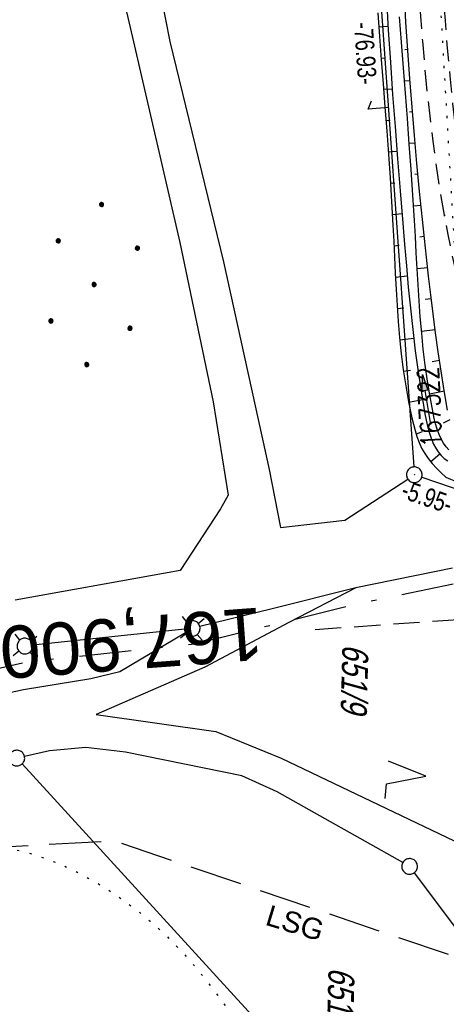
# Model space of a CAD drawing. Extents: x 508885 to 509191, y 457896 to 458644.
# Tile 15 of 57: x 508958 to 508998, y 458100 to 458195. Entities that reach past the tile are written whole.
import ezdxf
from ezdxf.enums import TextEntityAlignment as Align

# ---------------------------------------------------------------- set-up
doc = ezdxf.new("R2010")
doc.units = 0
doc.header["$LTSCALE"] = 10
doc.header["$MEASUREMENT"] = 0
for name, pattern in [('AUSGEZOGEN', [0]), ('LT00', [0]), ('LT05', [0.7, 0.5, -0.2]), ('LT08', [0.42, 0.2, -0.1, 0.02, -0.1]), ('LT11', [0.3, 0.2, -0.1]), ('LT17', [0.15, 0.1, -0.05]), ('PUNKTX2_STR', [0.6, 0.1, -0.5])]:
    doc.linetypes.add(name, pattern=pattern)
doc.layers.get('0').update_dxf_attribs({"linetype": 'LT00'})
for name, color, linetype in [('--EK_FBR', 1, 'LT00'), ('--EK_Schacht-Text', 5, 'LT00'), ('--EK_ST-93-1', 30, 'LT17'), ('--EL_DFK_AB_L', 21, 'LT00'), ('--EL_DFK_AB_P', 7, 'LT00'), ('--WASSER_GRENZE', 180, 'PUNKTX2_STR'), ('ABSTAND', 8, 'LT00'), ('DFK_AB_L', 21, 'LT00'), ('DFK_AB_P', 7, 'LT00'), ('DFK_FLUR_NR', 250, 'LT00'), ('DFK_GZPKT', 250, 'LT00'), ('DFK_KATASTER', 250, 'LT00'), ('DFK_NUTZUNG', 250, 'LT00'), ('DFK_NUTZUNGSGRENZE', 70, 'PUNKTX2_STR'), ('DFK_TOPO-ANL', 252, 'LT00'), ('GEMEINDEGRENZE', 3, 'LT08'), ('LSG', 61, 'LT05'), ('LSG_TEXT', 61, 'LT00'), ('PFEIL', 140, 'AUSGEZOGEN'), ('V112_BOESCH', 250, 'LT00'), ('V112_BOSCHUNG', 250, 'LT00'), ('V112_FELDWEG', 250, 'LT11'), ('V112_GRABEN', 250, 'LT00')]:
    doc.layers.add(name, color=color, linetype=linetype)
doc.styles.add('Beschrift', font='ARIAL.TTF')
doc.styles.add('schachtbeschriftung', font='romans.shx', dxfattribs={"width": 0.75, "height": 2})
doc.styles.get("Standard").update_dxf_attribs({"font": 'ARIAL.TTF'})

# ---------------------------------------------------------------- blocks, each defined once
blk = doc.blocks.new('SYMB7052')
at = {"color": 0, "linetype": 'ByBlock'}
blk.add_lwpolyline([(0, 0), (0, 0.196), (0.076, 0.156)], dxfattribs=at)
blk = doc.blocks.new('SYMB7010')
at = {"color": 0, "linetype": 'ByBlock'}
for points in [[(-0.031408, 0.499213), (-0.093728, 0.49134), (-0.15457, 0.475719), (-0.212975, 0.452595), (-0.268021, 0.422333), (-0.31884, 0.385411), (-0.36463, 0.342411), (-0.40467, 0.29401), (-0.438329, 0.240973), (-0.465074, 0.184136), (-0.484486, 0.124395), (-0.496256, 0.062692), (-0.5002, 0)], [(-0.5002, 0), (-0.496256, -0.062692), (-0.484486, -0.124395), (-0.465075, -0.184136), (-0.438329, -0.240973), (-0.404671, -0.29401), (-0.36463, -0.342411), (-0.31884, -0.385411), (-0.268021, -0.422333), (-0.212975, -0.452595), (-0.154571, -0.475719), (-0.093728, -0.49134), (-0.031408, -0.499213), (0.031408, -0.499213)], [(0.5002, 0), (0.496256, 0.062692), (0.484485, 0.124395), (0.465074, 0.184136), (0.438329, 0.240973), (0.40467, 0.29401), (0.36463, 0.342411), (0.31884, 0.385411), (0.268021, 0.422333), (0.212975, 0.452595), (0.15457, 0.475719), (0.093728, 0.49134), (0.031408, 0.499213), (-0.031408, 0.499213)], [(0.031408, -0.499213), (0.093728, -0.491341), (0.15457, -0.475719), (0.212975, -0.452595), (0.268021, -0.422333), (0.31884, -0.385411), (0.36463, -0.342411), (0.404671, -0.294011), (0.438329, -0.240974), (0.465075, -0.184136), (0.484486, -0.124395), (0.496256, -0.062692), (0.500201, 0)]]:
    blk.add_lwpolyline(points, dxfattribs=at)
blk = doc.blocks.new('SYMB7030')
at = {"color": 0, "linetype": 'ByBlock'}
for p, q in [((-0.353695, 0.353695), (-0.697, 0.697)), ((0.353695, 0.353695), (0.697, 0.697)), ((-0.353695, -0.353695), (-0.697, -0.697)), ((0.353695, -0.353695), (0.697, -0.697))]:
    blk.add_line(p, q, dxfattribs=at)
for points in [[(-0.031408, 0.499213), (-0.093728, 0.49134), (-0.15457, 0.475719), (-0.212975, 0.452595), (-0.268021, 0.422333), (-0.31884, 0.385411), (-0.36463, 0.342411), (-0.40467, 0.29401), (-0.438329, 0.240973), (-0.465074, 0.184136), (-0.484486, 0.124395), (-0.496256, 0.062692), (-0.5002, 0)], [(-0.5002, 0), (-0.496256, -0.062692), (-0.484486, -0.124395), (-0.465074, -0.184136), (-0.438329, -0.240973), (-0.404671, -0.29401), (-0.36463, -0.342411), (-0.31884, -0.385411), (-0.268021, -0.422333), (-0.212975, -0.452595), (-0.15457, -0.475719), (-0.093728, -0.49134), (-0.031408, -0.499213), (0.031408, -0.499213), (0.093728, -0.49134), (0.15457, -0.475719), (0.212975, -0.452595), (0.268021, -0.422333), (0.31884, -0.385411), (0.36463, -0.342411), (0.404671, -0.29401), (0.438329, -0.240973), (0.465075, -0.184136), (0.484486, -0.124395), (0.496256, -0.062692), (0.500201, 0)], [(0.5002, 0), (0.496256, 0.062692), (0.484485, 0.124395), (0.465074, 0.184136), (0.438329, 0.240973), (0.40467, 0.29401), (0.36463, 0.34241), (0.31884, 0.385411), (0.268021, 0.422333), (0.212975, 0.452595), (0.15457, 0.475719), (0.093728, 0.49134), (0.031408, 0.499213), (-0.031408, 0.499213)]]:
    blk.add_lwpolyline(points, dxfattribs=at)
blk = doc.blocks.new('SYMB0003')
at = {"color": 0, "linetype": 'ByBlock'}
for p, q in [((-0.015712, 0), (0.010166, 0.012015)), ((0, -0.021257), (-0.015712, 0)), ((0.010166, 0.012015), (0, -0.021257))]:
    blk.add_line(p, q, dxfattribs=at)
for points in [[(-0.031395, 0.499013), (-0.093691, 0.491144), (-0.154509, 0.475528), (-0.21289, 0.452414), (-0.267913, 0.422164), (-0.318712, 0.385257), (-0.364484, 0.342274), (-0.404509, 0.293893), (-0.438154, 0.240877), (-0.464888, 0.184062), (-0.484292, 0.124345), (-0.496058, 0.062667), (-0.5, 0)], [(-0.5, 0), (-0.496058, -0.062667), (-0.484292, -0.124345), (-0.464888, -0.184062), (-0.438154, -0.240877), (-0.404509, -0.293893), (-0.364485, -0.342274), (-0.318712, -0.385257), (-0.267914, -0.422164), (-0.21289, -0.452414), (-0.154509, -0.475529), (-0.093691, -0.491144), (-0.031395, -0.499014), (0.031395, -0.499014)], [(0.5, 0), (0.496057, 0.062667), (0.484292, 0.124345), (0.464888, 0.184062), (0.438153, 0.240877), (0.404509, 0.293893), (0.364484, 0.342274), (0.318712, 0.385257), (0.267913, 0.422164), (0.21289, 0.452414), (0.154509, 0.475528), (0.093691, 0.491144), (0.031395, 0.499013), (-0.031395, 0.499013)], [(0.031395, -0.499014), (0.093691, -0.491144), (0.154509, -0.475529), (0.21289, -0.452414), (0.267914, -0.422164), (0.318712, -0.385257), (0.364485, -0.342274), (0.404509, -0.293893), (0.438154, -0.240877), (0.464889, -0.184062), (0.484292, -0.124345), (0.496058, -0.062667), (0.5, 0)]]:
    blk.add_lwpolyline(points, dxfattribs=at)
blk = doc.blocks.new('SYMB7222')
at = {"color": 0, "linetype": 'ByBlock'}
blk.add_line((0, 0.185), (-0.11, -0.185), dxfattribs=at)
blk.add_lwpolyline([(0.25, -0.185), (0.11, -0.185), (0, 0.185)], dxfattribs=at)
blk = doc.blocks.new('Ackerland7')
at = {"layer": 'DFK_NUTZUNG', "color": 0, "linetype": 'ByBlock'}
for p, q in [((-4, 3.928), (-4, 3.67)), ((-3.95, 3.628), (-3.95, 3.97)), ((-3.9, 3.99), (-3.9, 3.607)), ((-3.85, 3.601), (-3.85, 3.997)), ((-3.8, 3.99), (-3.8, 3.607)), ((-3.75, 3.628), (-3.75, 3.97)), ((-3.7, 3.928), (-3.7, 3.67)), ((-3.65, 3.798), (-3.65, 3.8)), ((3.7, 3.929), (3.7, 3.671)), ((3.75, 3.629), (3.75, 3.971)), ((3.8, 3.992), (3.8, 3.608)), ((3.85, 3.602), (3.85, 3.998)), ((3.9, 3.992), (3.9, 3.608)), ((3.95, 3.629), (3.95, 3.971)), ((4, 3.929), (4, 3.671)), ((4.05, 3.799), (4.05, 3.801)), ((-7.85, 0.129), (-7.85, -0.129)), ((-7.8, -0.171), (-7.8, 0.171)), ((-7.75, 0.192), (-7.75, -0.192)), ((-7.7, -0.198), (-7.7, 0.198)), ((-7.65, 0.192), (-7.65, -0.192)), ((-7.6, -0.171), (-7.6, 0.171)), ((-7.55, 0.129), (-7.55, -0.129)), ((-7.5, -0.001), (-7.5, 0.001)), ((-0.15, 0.129), (-0.15, -0.129)), ((-0.1, -0.171), (-0.1, 0.171)), ((-0.05, 0.192), (-0.05, -0.192)), ((0, -0.198), (0, 0.198)), ((0.05, 0.192), (0.05, -0.192)), ((0.1, -0.171), (0.1, 0.171)), ((0.15, 0.129), (0.15, -0.129)), ((0.2, -0.001), (0.2, 0.001)), ((7.55, 0.129), (7.55, -0.129)), ((7.6, -0.171), (7.6, 0.171)), ((7.65, 0.192), (7.65, -0.192)), ((7.7, -0.198), (7.7, 0.198)), ((7.75, 0.192), (7.75, -0.192)), ((7.8, -0.171), (7.8, 0.171)), ((7.85, 0.129), (7.85, -0.129)), ((7.9, -0.001), (7.9, 0.001)), ((-4, -3.671), (-4, -3.929)), ((-3.95, -3.971), (-3.95, -3.629)), ((-3.9, -3.608), (-3.9, -3.992)), ((-3.85, -3.998), (-3.85, -3.602)), ((-3.8, -3.608), (-3.8, -3.992)), ((-3.75, -3.971), (-3.75, -3.629)), ((-3.7, -3.671), (-3.7, -3.929)), ((3.7, -3.671), (3.7, -3.929)), ((3.75, -3.971), (3.75, -3.629)), ((3.8, -3.608), (3.8, -3.992)), ((3.85, -3.998), (3.85, -3.602)), ((3.9, -3.608), (3.9, -3.992)), ((3.95, -3.971), (3.95, -3.629)), ((4, -3.671), (4, -3.929)), ((-3.65, -3.801), (-3.65, -3.799)), ((4.05, -3.801), (4.05, -3.799))]:
    blk.add_line(p, q, dxfattribs=at)
for points in [[(-3.65, 3.799), (-3.67, 3.886), (-3.725, 3.955), (-3.805, 3.994), (-3.894, 3.994), (-3.975, 3.955), (-4.03, 3.886), (-4.05, 3.799), (-4.03, 3.712), (-3.975, 3.642), (-3.894, 3.604), (-3.805, 3.604), (-3.725, 3.642), (-3.67, 3.712), (-3.65, 3.799)], [(4.05, 3.8), (4.03, 3.887), (3.975, 3.956), (3.894, 3.995), (3.805, 3.995), (3.725, 3.956), (3.67, 3.887), (3.65, 3.8), (3.67, 3.713), (3.725, 3.644), (3.805, 3.605), (3.894, 3.605), (3.975, 3.644), (4.03, 3.713), (4.05, 3.8)], [(-7.5, 0), (-7.52, 0.087), (-7.575, 0.156), (-7.655, 0.195), (-7.744, 0.195), (-7.825, 0.156), (-7.88, 0.087), (-7.9, 0)], [(0.2, 0), (0.18, 0.087), (0.125, 0.156), (0.045, 0.195), (-0.044, 0.195), (-0.125, 0.156), (-0.18, 0.087), (-0.2, 0)], [(-0.2, 0), (-0.18, -0.087), (-0.125, -0.156), (-0.044, -0.195), (0.045, -0.195), (0.125, -0.156), (0.18, -0.087), (0.2, 0)], [(7.9, 0), (7.88, 0.087), (7.825, 0.156), (7.744, 0.195), (7.655, 0.195), (7.575, 0.156), (7.52, 0.087), (7.5, 0)], [(7.5, 0), (7.52, -0.087), (7.575, -0.156), (7.655, -0.195), (7.744, -0.195), (7.825, -0.156), (7.88, -0.087), (7.9, 0)], [(-7.9, 0), (-7.88, -0.087), (-7.825, -0.156), (-7.744, -0.195), (-7.655, -0.195), (-7.575, -0.156), (-7.52, -0.087), (-7.5, 0)], [(-3.65, -3.8), (-3.67, -3.713), (-3.725, -3.644), (-3.805, -3.605), (-3.894, -3.605), (-3.975, -3.644), (-4.03, -3.713), (-4.05, -3.8), (-4.03, -3.887), (-3.975, -3.956), (-3.894, -3.995), (-3.805, -3.995), (-3.725, -3.956), (-3.67, -3.887), (-3.65, -3.8)], [(4.05, -3.8), (4.03, -3.713), (3.975, -3.644), (3.894, -3.605), (3.805, -3.605), (3.725, -3.644), (3.67, -3.713), (3.65, -3.8), (3.67, -3.887), (3.725, -3.956), (3.805, -3.995), (3.894, -3.995), (3.975, -3.956), (4.03, -3.887), (4.05, -3.8)]]:
    blk.add_lwpolyline(points, dxfattribs=at)
blk = doc.blocks.new('Pfreil3')
at = {"layer": 'PFEIL'}
blk.add_hatch(color=256, dxfattribs=at).paths.add_polyline_path([(-1.549, 0.273), (-1.549, -0.273), (0, 0)])
for p, q in [((-1.549, 0), (-4.831, 0)), ((-1.549, -0.273), (-1.549, 0.273)), ((-1.549, 0.273), (0, 0)), ((0, 0), (-1.549, -0.273))]:
    blk.add_line(p, q, dxfattribs=at)
blk = doc.blocks.new('SYMB0011')
at = {"color": 0, "linetype": 'ByBlock'}
for p, q in [((0.5, 0), (-0.5, 0)), ((0, 0.5), (0, -0.5))]:
    blk.add_line(p, q, dxfattribs=at)

msp = doc.modelspace()

# ---------------------------------------------------------------- linework, layer by layer
at = {"layer": '--EK_FBR', "linetype": 'LT11', "flags": 128}
for points in [[(509036.495, 457899.887), (509036.18, 457901.445), (509035.062, 457907.213), (509033.993, 457912.99), (509032.97, 457918.776), (509031.993, 457924.569), (509031.553, 457927.268), (509031.121, 457929.969), (509030.694, 457932.671), (509030.271, 457935.373), (509029.848, 457938.075), (509029.425, 457940.777), (509028.998, 457943.479), (509028.424, 457947.064), (509027.843, 457950.648), (509027.257, 457954.231), (509026.668, 457957.814), (509026.077, 457961.397), (509025.487, 457964.979), (509024.901, 457968.562), (509024.319, 457972.146), (509023.744, 457975.731), (509023.164, 457979.405), (509022.591, 457983.079), (509022.024, 457986.755), (509021.461, 457990.431), (509020.901, 457994.108), (509020.34, 457997.785), (509019.779, 458001.461), (509019.214, 458005.138), (509018.804, 458007.79), (509018.394, 458010.442), (509017.988, 458013.095), (509017.588, 458015.749), (509017.198, 458018.404), (509016.82, 458021.06), (509016.457, 458023.719), (509016.124, 458026.293), (509015.805, 458028.868), (509015.497, 458031.445), (509015.198, 458034.023), (509014.904, 458036.602), (509014.614, 458039.182), (509014.323, 458041.761), (509014.03, 458044.34), (509013.73, 458046.919), (509013.422, 458049.496), (509013.07, 458052.329), (509012.707, 458055.161), (509012.337, 458057.991), (509011.962, 458060.821), (509011.586, 458063.651), (509011.213, 458066.481), (509010.845, 458069.312), (509010.486, 458072.144), (509010.138, 458074.976), (509009.807, 458077.811), (509009.557, 458080.047), (509009.317, 458082.285), (509009.082, 458084.523), (509008.849, 458086.762), (509008.617, 458089.001), (509008.381, 458091.24), (509008.115, 458093.715), (509007.844, 458096.19), (509007.574, 458098.665), (509007.307, 458101.14), (509007.047, 458103.616), (509006.798, 458106.093), (509006.563, 458108.57), (509006.347, 458111.049), (509006.152, 458113.529), (509005.983, 458116.01), (509005.843, 458118.493), (509005.765, 458120.206), (509005.698, 458121.919), (509005.639, 458123.633), (509005.584, 458125.347), (509005.529, 458127.061), (509005.469, 458128.775), (509005.402, 458130.489), (509005.323, 458132.202), (509005.142, 458135.285), (509004.908, 458138.365), (509004.621, 458141.44), (509004.28, 458144.51), (509003.884, 458147.573), (509003.367, 458151.035), (509002.778, 458154.484), (509002.115, 458157.921), (509001.736, 458159.729), (509001.342, 458161.534), (509000.937, 458163.337), (509000.526, 458165.138), (509000.113, 458166.939), (508999.705, 458168.741), (508999.305, 458170.544), (508998.918, 458172.349), (508998.549, 458174.157), (508998.204, 458175.97), (508997.794, 458178.337), (508997.428, 458180.711), (508997.102, 458183.092), (508996.812, 458185.48), (508996.554, 458187.871), (508996.325, 458190.267), (508996.121, 458192.666), (508995.938, 458195.068), (508995.772, 458197.47), (508995.62, 458199.873), (508995.325, 458205.103), (508995.078, 458210.331), (508994.879, 458215.559), (508994.729, 458220.789), (508994.671, 458223.459), (508994.623, 458226.13), (508994.582, 458228.801), (508994.546, 458231.473), (508994.511, 458234.144), (508994.475, 458236.816), (508994.435, 458239.488), (508994.388, 458242.159), (508994.323, 458245.233), (508994.247, 458248.307), (508994.164, 458251.38), (508994.075, 458254.453), (508993.983, 458257.526), (508993.891, 458260.6), (508993.8, 458263.673), (508993.716, 458266.642), (508993.639, 458269.611), (508993.57, 458272.581), (508993.511, 458275.55), (508993.465, 458278.52), (508993.433, 458281.49), (508993.418, 458284.46), (508993.418, 458286.652), (508993.425, 458288.845), (508993.436, 458291.037), (508993.447, 458293.23), (508993.464, 458300.395), (508993.449, 458307.561), (508993.404, 458314.726), (508993.375, 458317.831), (508993.343, 458320.937), (508993.31, 458324.042), (508993.278, 458327.147), (508993.249, 458330.252), (508993.227, 458333.358), (508993.212, 458336.463), (508993.207, 458339.461), (508993.21, 458342.46), (508993.22, 458345.458), (508993.233, 458348.457), (508993.25, 458351.455), (508993.267, 458354.454), (508993.283, 458357.452), (508993.297, 458360.455), (508993.31, 458363.459), (508993.325, 458366.462), (508993.344, 458369.465), (508993.368, 458372.469), (508993.401, 458375.472), (508993.443, 458378.475), (508993.517, 458382.413), (508993.613, 458386.35), (508993.733, 458390.287), (508993.879, 458394.222), (508994.051, 458398.157), (508994.251, 458402.09), (508994.421, 458405.053), (508994.604, 458408.014), (508994.798, 458410.975), (508995, 458413.936), (508995.207, 458416.896), (508995.415, 458419.857), (508995.622, 458422.817), (508995.825, 458425.778), (508996, 458428.405), (508996.172, 458431.032), (508996.345, 458433.658), (508996.523, 458436.285), (508996.708, 458438.91), (508996.905, 458441.535), (508997.116, 458444.159), (508997.347, 458446.81), (508997.593, 458449.46), (508997.852, 458452.109), (508998.121, 458454.757), (508998.398, 458457.404), (508998.68, 458460.05), (508998.964, 458462.696), (508999.248, 458465.341), (508999.607, 458468.715), (508999.962, 458472.088), (509000.317, 458475.462), (509000.673, 458478.837), (509001.033, 458482.214), (509001.398, 458485.592), (509001.537, 458486.858), (509001.683, 458488.124), (509001.839, 458489.388), (509002.011, 458490.649), (509002.204, 458491.906), (509002.422, 458493.158), (509002.671, 458494.404), (509002.919, 458495.501), (509003.186, 458496.595), (509003.465, 458497.686), (509003.747, 458498.776), (509004.026, 458499.867), (509004.292, 458500.961), (509004.538, 458502.059), (509004.745, 458503.089), (509004.932, 458504.123), (509005.106, 458505.16), (509005.271, 458506.198), (509005.434, 458507.237), (509005.6, 458508.276), (509005.834, 458509.672), (509006.078, 458511.067), (509006.327, 458512.46), (509006.577, 458513.853), (509006.822, 458515.247), (509007.057, 458516.642), (509007.382, 458518.714), (509007.679, 458520.79), (509007.954, 458522.87), (509008.21, 458524.952), (509008.451, 458527.037), (509008.683, 458529.123), (509008.908, 458531.21), (509009.131, 458533.298), (509009.357, 458535.386), (509009.59, 458537.472), (509009.967, 458540.675), (509010.368, 458543.875), (509010.79, 458547.071), (509011.23, 458550.265), (509011.687, 458553.457), (509012.157, 458556.646), (509012.638, 458559.834), (509012.972, 458562.009)], [(509038.565, 457899.833), (509038.517, 457900.069), (509037.883, 457903.29), (509037.269, 457906.515), (509036.673, 457909.744), (509036.094, 457912.975), (509035.529, 457916.21), (509034.975, 457919.447), (509034.431, 457922.685), (509033.894, 457925.924), (509033.274, 457929.705), (509032.66, 457933.487), (509032.048, 457937.268), (509031.437, 457941.05), (509030.825, 457944.831), (509030.073, 457949.46), (509029.318, 457954.088), (509028.561, 457958.716), (509027.805, 457963.344), (509027.05, 457967.973), (509026.298, 457972.601), (509025.55, 457977.231), (509025.432, 457977.97), (509024.588, 457983.254), (509023.637, 457989.278), (509022.699, 457995.304), (509021.775, 458001.333), (509020.867, 458007.364), (509020.383, 458010.623), (509019.907, 458013.882), (509019.439, 458017.143), (509018.981, 458020.405), (509018.535, 458023.669), (509018.1, 458026.959), (509017.676, 458030.25), (509017.263, 458033.543), (509016.858, 458036.837), (509016.459, 458040.132), (509016.063, 458043.428), (509015.67, 458046.723), (509015.276, 458050.019), (509014.789, 458054.069), (509014.301, 458058.119), (509013.812, 458062.168), (509013.323, 458066.218), (509012.837, 458070.268), (509012.354, 458074.318), (509011.875, 458078.369), (509011.481, 458081.748), (509011.093, 458085.129), (509010.712, 458088.51), (509010.341, 458091.894), (509009.979, 458095.299), (509009.631, 458098.705), (509009.3, 458102.114), (509008.988, 458105.524), (509008.698, 458108.935), (509008.432, 458112.348), (509008.194, 458115.761), (509007.986, 458119.175), (509007.849, 458121.785), (509007.732, 458124.396), (509007.637, 458127.01), (509007.565, 458129.626), (509007.518, 458132.247), (509007.501, 458133.81), (509007.487, 458135.373), (509007.471, 458136.937), (509007.445, 458138.499), (509007.404, 458140.06), (509007.342, 458141.618), (509007.253, 458143.172), (509007.13, 458144.722), (509006.968, 458146.267), (509006.76, 458147.805), (509006.538, 458149.147), (509006.281, 458150.484), (509005.996, 458151.817), (509005.688, 458153.148), (509005.363, 458154.475), (509005.027, 458155.801), (509004.684, 458157.126), (509004.341, 458158.451), (509003.701, 458160.974), (509003.083, 458163.5), (509002.491, 458166.03), (509001.928, 458168.564), (509001.397, 458171.104), (509000.901, 458173.651), (509000.446, 458176.205), (509000.023, 458178.82), (508999.643, 458181.443), (508999.302, 458184.073), (508998.998, 458186.708), (508998.729, 458189.348), (508998.493, 458191.991), (508998.286, 458194.637), (508998.107, 458197.286), (508997.952, 458199.935), (508997.821, 458202.574), (508997.709, 458205.212), (508997.615, 458207.851), (508997.535, 458210.49), (508997.467, 458213.13), (508997.408, 458215.769), (508997.357, 458218.408), (508997.309, 458221.048), (508997.238, 458225.249), (508997.17, 458229.451), (508997.104, 458233.653), (508997.038, 458237.855), (508996.97, 458242.057), (508996.898, 458246.465), (508996.823, 458250.873), (508996.748, 458255.28), (508996.673, 458259.688), (508996.6, 458264.095), (508996.537, 458268.034), (508996.477, 458271.972), (508996.423, 458275.91), (508996.375, 458279.848), (508996.336, 458283.787), (508996.311, 458286.935), (508996.291, 458290.084), (508996.275, 458293.232), (508996.262, 458296.326), (508996.25, 458299.421), (508996.237, 458302.515), (508996.222, 458305.609), (508996.201, 458308.703), (508996.174, 458311.798), (508996.139, 458314.892), (508996.102, 458317.583), (508996.059, 458320.274), (508996.016, 458322.965), (508995.976, 458325.655), (508995.942, 458328.346), (508995.917, 458331.037), (508995.904, 458333.727), (508995.908, 458336.418), (508995.927, 458338.789), (508995.957, 458341.159), (508995.996, 458343.53), (508996.039, 458345.901), (508996.084, 458348.272), (508996.126, 458350.643), (508996.162, 458353.014), (508996.189, 458355.385), (508996.203, 458357.756), (508996.202, 458360.048), (508996.19, 458362.339), (508996.171, 458364.631), (508996.149, 458366.923), (508996.128, 458369.215), (508996.113, 458371.506), (508996.107, 458373.798), (508996.115, 458376.089), (508996.141, 458378.38), (508996.19, 458380.737), (508996.259, 458383.094), (508996.346, 458385.451), (508996.448, 458387.807), (508996.562, 458390.163), (508996.685, 458392.519), (508996.814, 458394.875), (508996.947, 458397.23), (508997.08, 458399.586), (508997.261, 458402.829), (508997.441, 458406.072), (508997.621, 458409.315), (508997.806, 458412.557), (508997.997, 458415.798), (508998.198, 458419.039), (508998.41, 458422.279), (508998.637, 458425.518), (508998.832, 458428.137), (508999.036, 458430.755), (508999.246, 458433.373), (508999.459, 458435.99), (508999.672, 458438.608), (508999.882, 458441.226), (509000.087, 458443.845), (509000.265, 458446.202), (509000.441, 458448.559), (509000.616, 458450.916), (509000.795, 458453.272), (509000.98, 458455.628), (509001.176, 458457.983), (509001.385, 458460.336), (509001.611, 458462.688), (509001.857, 458465.037), (509002.148, 458467.57), (509002.462, 458470.1), (509002.797, 458472.627), (509003.148, 458475.153), (509003.513, 458477.678), (509003.887, 458480.201), (509004.267, 458482.723), (509004.65, 458485.244), (509005.089, 458488.136), (509005.53, 458491.028), (509005.976, 458493.92), (509006.216, 458495.452), (509006.463, 458496.982), (509006.72, 458498.511), (509006.994, 458500.036), (509007.288, 458501.558), (509007.534, 458502.749), (509007.789, 458503.938), (509008.045, 458505.126), (509008.296, 458506.316), (509008.535, 458507.508), (509008.807, 458508.988), (509009.053, 458510.473), (509009.279, 458511.962), (509009.489, 458513.454), (509009.686, 458514.947), (509009.875, 458516.442), (509010.157, 458518.738), (509010.431, 458521.034), (509010.702, 458523.331), (509010.971, 458525.627), (509011.242, 458527.923), (509011.518, 458530.218), (509011.8, 458532.511), (509012.092, 458534.804), (509012.396, 458537.095), (509012.754, 458539.657), (509013.127, 458542.216), (509013.513, 458544.774), (509013.909, 458547.331), (509014.31, 458549.888), (509014.714, 458552.443), (509015.118, 458555), (509015.517, 458557.556), (509015.91, 458560.114), (509016.02, 458560.853)]]:
    msp.add_lwpolyline(points, dxfattribs=at)
at = {"layer": '--EK_ST-93-1', "ltscale": 2.5}
msp.add_line((509025.726, 458139.099), (508985.829, 458136.31), dxfattribs=at)
at = {"layer": '--EL_DFK_AB_L'}
for p, q in [((508989.904, 458227.141), (508995.257, 458151.897)), ((508996.02, 458150.907), (509000.23, 458149.472))]:
    msp.add_line(p, q, dxfattribs=at)
at = {"layer": '--WASSER_GRENZE', "ltscale": 0.2, "flags": 128}
msp.add_lwpolyline([(508888.648, 458045.124), (508888.896, 458045.331), (508890.356, 458046.577), (508891.802, 458047.837), (508893.23, 458049.115), (508894.639, 458050.413), (508896.024, 458051.734), (508897.384, 458053.082), (508898.715, 458054.459), (508900.014, 458055.867), (508901.193, 458057.209), (508902.345, 458058.577), (508903.474, 458059.968), (508904.582, 458061.379), (508905.673, 458062.807), (508906.749, 458064.247), (508907.815, 458065.697), (508908.873, 458067.152), (508909.926, 458068.61), (508910.977, 458070.067), (508912.03, 458071.52), (508913.087, 458072.964), (508914.152, 458074.397), (508915.228, 458075.814), (508916.319, 458077.213), (508917.426, 458078.591), (508918.554, 458079.942), (508919.705, 458081.265), (508920.883, 458082.555), (508921.846, 458083.564), (508922.826, 458084.554), (508923.819, 458085.532), (508924.822, 458086.501), (508925.833, 458087.466), (508926.848, 458088.433), (508927.865, 458089.406), (508928.881, 458090.391), (508929.892, 458091.391), (508930.896, 458092.413), (508931.89, 458093.46), (508932.872, 458094.539), (508933.837, 458095.653), (508934.784, 458096.808), (508935.709, 458098.008), (508936.437, 458099.01), (508937.151, 458100.037), (508937.856, 458101.084), (508938.553, 458102.142), (508939.245, 458103.206), (508939.935, 458104.269), (508940.626, 458105.324), (508941.321, 458106.364), (508942.023, 458107.382), (508942.734, 458108.371), (508943.457, 458109.326), (508944.195, 458110.238), (508944.951, 458111.101), (508945.727, 458111.908), (508946.527, 458112.653), (508947.353, 458113.329), (508948.208, 458113.928), (508949.094, 458114.444), (508950.016, 458114.871), (508950.975, 458115.201), (508952.008, 458115.436), (508953.078, 458115.565), (508954.181, 458115.594), (508955.312, 458115.529), (508956.463, 458115.373), (508957.631, 458115.133), (508958.811, 458114.814), (508959.995, 458114.421), (508961.18, 458113.959), (508962.36, 458113.434), (508963.529, 458112.85), (508964.682, 458112.214), (508965.814, 458111.529), (508966.92, 458110.802), (508967.993, 458110.038), (508969.029, 458109.242), (508970.023, 458108.419), (508971.11, 458107.444), (508972.138, 458106.443), (508973.114, 458105.419), (508974.043, 458104.374), (508974.93, 458103.311), (508975.782, 458102.234), (508976.604, 458101.143), (508977.4, 458100.043), (508978.178, 458098.936), (508978.942, 458097.825), (508979.697, 458096.711), (508980.451, 458095.599), (508981.207, 458094.491), (508981.972, 458093.388), (508982.752, 458092.295), (508984.028, 458090.582), (508985.35, 458088.896), (508986.715, 458087.236), (508988.12, 458085.598), (508989.56, 458083.982), (508991.032, 458082.385), (508992.532, 458080.805), (508994.057, 458079.24), (508995.604, 458077.687), (508997.169, 458076.145), (508998.747, 458074.611), (509000.337, 458073.084), (509001.933, 458071.56), (509003.049, 458070.028), (509011.549, 458020.191), (509012.26, 458016.108), (509012.97, 458012.025), (509013.675, 458007.943), (509014.374, 458003.859), (509015.065, 457999.774), (509015.747, 457995.688), (509016.416, 457991.599), (509017.071, 457987.509), (509017.711, 457983.415), (509018.332, 457979.319), (509018.884, 457975.555), (509018.933, 457975.219), (509019.513, 457971.115), (509019.847, 457968.675), (509020.176, 457966.233), (509020.504, 457963.791), (509020.834, 457961.348), (509021.171, 457958.905), (509021.517, 457956.464), (509021.876, 457954.025), (509022.252, 457951.588), (509022.648, 457949.154), (509023.068, 457946.724), (509023.516, 457944.299), (509023.995, 457941.879), (509024.371, 457940.094), (509024.762, 457938.312), (509025.164, 457936.534), (509025.574, 457934.759), (509025.988, 457932.985), (509026.404, 457931.212), (509026.816, 457929.44), (509027.222, 457927.667), (509027.618, 457925.894), (509028.233, 457923.011), (509028.816, 457920.122), (509029.369, 457917.227), (509029.896, 457914.326), (509030.399, 457911.42), (509030.882, 457908.51), (509031.346, 457905.595), (509031.795, 457902.678), (509032.195, 457900.001)], dxfattribs=at)
at = {"layer": 'DFK_AB_L'}
for p, q in [((508989.904, 458227.141), (508995.257, 458151.897)), ((508996.02, 458150.907), (509000.23, 458149.472))]:
    msp.add_line(p, q, dxfattribs=at)
at = {"layer": 'DFK_KATASTER'}
for p, q in [((508998.95, 458142.21), (508989.71, 458140.32)), ((508989.71, 458140.32), (508981.7, 458138.329)), ((508989.71, 458140.32), (508983.29, 458137.009)), ((508981.7, 458138.329), (508974.778, 458136.62)), ((508983.29, 458137.009), (508975.24, 458132.729)), ((508973.304, 458136.361), (508958.776, 458134.828)), ((508967.12, 458132.329), (508973.405, 458136.057)), ((508964.33, 458131.659), (508967.12, 458132.329)), ((508975.24, 458132.729), (508964.85, 458128.209)), ((508957.91, 458130.58), (508964.33, 458131.659)), ((508942.86, 458127.41), (508957.91, 458130.58)), ((508964.85, 458128.209), (508976.31, 458126.57)), ((508976.31, 458126.57), (508982.55, 458124)), ((508960.38, 458124.719), (508957.992, 458124.184)), ((508963.87, 458125.039), (508960.38, 458124.719)), ((508967.65, 458124.579), (508963.87, 458125.039)), ((508978.8, 458122.32), (508967.65, 458124.579)), ((508982.55, 458124), (509001.273, 458115.072)), ((509007.134, 458069.494), (508957.766, 458123.465)), ((508982.18, 458120.8), (508978.8, 458122.32)), ((508994.207, 458114.018), (508982.18, 458120.8)), ((509001.821, 458104.359), (508995.31, 458113.049))]:
    msp.add_line(p, q, dxfattribs=at)
at = {"layer": 'DFK_NUTZUNGSGRENZE', "ltscale": 0.2}
msp.add_line((509000.53, 458149.369), (508992.69, 458285.27), dxfattribs=at)
at = {"layer": 'DFK_TOPO-ANL'}
for p, q in [((508961.72, 458221.949), (508968.42, 458192.599)), ((508969.55, 458204.459), (508971.92, 458192.63)), ((508968.42, 458192.599), (508972.85, 458173.39)), ((508971.92, 458192.63), (508977.05, 458171.549)), ((508972.85, 458173.39), (508976.04, 458158.14)), ((508977.05, 458171.549), (508981.41, 458151.67)), ((508976.04, 458158.14), (508977.48, 458149.19)), ((508981.41, 458151.67), (508982.51, 458146.1)), ((508988.65, 458146.809), (508994.682, 458150.74)), ((508977.48, 458149.19), (508976.77, 458147.89)), ((508976.77, 458147.89), (508972.89, 458142)), ((508982.51, 458146.1), (508988.65, 458146.809)), ((508972.89, 458142), (508957.1, 458139.149))]:
    msp.add_line(p, q, dxfattribs=at)
at = {"layer": 'GEMEINDEGRENZE', "ltscale": 2.5, "flags": 128}
msp.add_lwpolyline([(508890.744, 458124.76), (508895.09, 458124.145), (508925.639, 458125.577), (508958.282, 458133.268), (508974.311, 458134.958), (508990.041, 458138.856), (508999.495, 458140.79), (509002.636, 458142.636), (509002.484, 458147.766), (509044.478, 458148.771), (509049.544, 458148.903), (509050.231, 458140.756), (509059.265, 458141.471), (509082.112, 458145.982), (509088.893, 458146.582), (509099.848, 458146.974), (509119.232, 458150.384), (509154.39, 458157.143), (509178.9, 458164.909)], dxfattribs=at)
at = {"layer": 'LSG', "flags": 128}
msp.add_lwpolyline([(508890.425, 458112.64), (508909.465, 458112.956), (508966.55, 458116.115), (509007.219, 458102.289), (509069.02, 458112.799), (509161.46, 458152.968), (509178.693, 458157.046)], dxfattribs=at)
at = {"layer": 'V112_BOESCH'}
for points in [[(508998.493, 458157.346), (508998.172, 458159.225), (508997.874, 458161.084), (508997.599, 458162.926), (508997.342, 458164.754), (508997.103, 458166.57), (508996.879, 458168.379), (508996.667, 458170.182), (508996.466, 458171.984), (508996.273, 458173.785), (508996.086, 458175.591), (508995.818, 458178.263), (508995.561, 458180.947), (508995.317, 458183.642), (508995.087, 458186.346), (508994.875, 458189.056), (508994.681, 458191.772), (508994.509, 458194.49), (508994.361, 458197.209)], [(508991.805, 458195.391), (508991.968, 458193.13), (508992.139, 458190.871), (508992.315, 458188.611), (508992.491, 458186.352), (508992.664, 458184.094), (508992.832, 458181.836), (508992.989, 458179.579), (508993.134, 458177.322), (508993.262, 458175.066), (508993.339, 458173.525), (508993.412, 458171.985), (508993.487, 458170.444), (508993.567, 458168.904), (508993.66, 458167.364), (508993.769, 458165.825), (508993.901, 458164.286), (508994.061, 458162.747), (508994.253, 458161.208), (508994.483, 458159.67), (508994.757, 458158.132), (508995.079, 458156.595), (508995.22, 458155.997), (508995.377, 458155.403), (508995.556, 458154.821), (508995.764, 458154.254), (508996.01, 458153.708), (508996.299, 458153.189), (508996.639, 458152.696), (508997.021, 458152.229), (508997.433, 458151.78), (508997.866, 458151.345), (508998.31, 458150.916)], [(508998.31, 458150.916), (508998.781, 458150.722), (508999.252, 458150.544), (508999.725, 458150.398), (509000.2, 458150.3), (509000.679, 458150.264), (509001.041, 458150.286), (509001.405, 458150.34), (509001.77, 458150.418), (509002.135, 458150.506)]]:
    msp.add_lwpolyline(points, dxfattribs=at)
at = {"layer": 'V112_BOSCHUNG'}
for p, q in [((508992.8, 458194.067), (508991.903, 458194.017)), ((508994.674, 458191.875), (508994.4, 458191.857)), ((508992.559, 458191.049), (508992.128, 458191.022)), ((508994.888, 458188.884), (508994.36, 458188.846)), ((508993.198, 458188.087), (508992.36, 458188.028)), ((508993.005, 458185.066), (508992.593, 458185.035)), ((508995.124, 458185.896), (508994.86, 458185.875)), ((508995.382, 458182.909), (508994.827, 458182.861)), ((508993.648, 458182.107), (508992.817, 458182.043)), ((508995.658, 458179.924), (508995.352, 458179.895)), ((508993.455, 458179.083), (508993.024, 458179.05)), ((508995.95, 458176.94), (508995.245, 458176.87)), ((508994.13, 458176.126), (508993.208, 458176.055)), ((508996.255, 458173.959), (508995.837, 458173.914)), ((508993.87, 458173.097), (508993.362, 458173.055)), ((508996.577, 458170.98), (508995.582, 458170.868)), ((508994.639, 458170.154), (508993.506, 458170.053)), ((508996.924, 458168.007), (508996.344, 458167.934)), ((508994.304, 458167.112), (508993.681, 458167.048)), ((508997.304, 458165.041), (508996.002, 458164.86)), ((508995.256, 458164.202), (508993.924, 458164.049)), ((508997.723, 458162.079), (508997.024, 458161.974)), ((508994.957, 458161.149), (508994.274, 458161.052)), ((508998.184, 458159.151), (508996.769, 458158.865)), ((508996.092, 458158.315), (508994.771, 458158.061)), ((508998.693, 458156.402), (508998.055, 458156.088)), ((508996.063, 458155.265), (508995.487, 458155.035)), ((508997.752, 458153.134), (508996.878, 458152.396))]:
    msp.add_line(p, q, dxfattribs=at)
at = {"layer": 'V112_FELDWEG', "flags": 128}
for points in [[(509036.495, 457899.887), (509036.18, 457901.445), (509035.062, 457907.213), (509033.993, 457912.99), (509032.97, 457918.776), (509031.993, 457924.569), (509031.553, 457927.268), (509031.121, 457929.969), (509030.694, 457932.671), (509030.271, 457935.373), (509029.848, 457938.075), (509029.425, 457940.777), (509028.998, 457943.479), (509028.424, 457947.064), (509027.843, 457950.648), (509027.257, 457954.231), (509026.668, 457957.814), (509026.077, 457961.397), (509025.487, 457964.979), (509024.901, 457968.562), (509024.319, 457972.146), (509023.744, 457975.731), (509023.164, 457979.405), (509022.591, 457983.079), (509022.024, 457986.755), (509021.461, 457990.431), (509020.901, 457994.108), (509020.34, 457997.785), (509019.779, 458001.461), (509019.214, 458005.138), (509018.804, 458007.79), (509018.394, 458010.442), (509017.988, 458013.095), (509017.588, 458015.749), (509017.198, 458018.404), (509016.82, 458021.06), (509016.457, 458023.719), (509016.124, 458026.293), (509015.805, 458028.868), (509015.497, 458031.445), (509015.198, 458034.023), (509014.904, 458036.602), (509014.614, 458039.182), (509014.323, 458041.761), (509014.03, 458044.34), (509013.73, 458046.919), (509013.422, 458049.496), (509013.07, 458052.329), (509012.707, 458055.161), (509012.337, 458057.991), (509011.962, 458060.821), (509011.586, 458063.651), (509011.213, 458066.481), (509010.845, 458069.312), (509010.486, 458072.144), (509010.138, 458074.976), (509009.807, 458077.811), (509009.557, 458080.047), (509009.317, 458082.285), (509009.082, 458084.523), (509008.849, 458086.762), (509008.617, 458089.001), (509008.381, 458091.24), (509008.115, 458093.715), (509007.844, 458096.19), (509007.574, 458098.665), (509007.307, 458101.14), (509007.047, 458103.616), (509006.798, 458106.093), (509006.563, 458108.57), (509006.347, 458111.049), (509006.152, 458113.529), (509005.983, 458116.01), (509005.843, 458118.493), (509005.765, 458120.206), (509005.698, 458121.919), (509005.639, 458123.633), (509005.584, 458125.347), (509005.529, 458127.061), (509005.469, 458128.775), (509005.402, 458130.489), (509005.323, 458132.202), (509005.142, 458135.285), (509004.908, 458138.365), (509004.621, 458141.44), (509004.28, 458144.51), (509003.884, 458147.573), (509003.367, 458151.035), (509002.778, 458154.484), (509002.115, 458157.921), (509001.736, 458159.729), (509001.342, 458161.534), (509000.937, 458163.337), (509000.526, 458165.138), (509000.113, 458166.939), (508999.705, 458168.741), (508999.305, 458170.544), (508998.918, 458172.349), (508998.549, 458174.157), (508998.204, 458175.97), (508997.794, 458178.337), (508997.428, 458180.711), (508997.102, 458183.092), (508996.812, 458185.48), (508996.554, 458187.871), (508996.325, 458190.267), (508996.121, 458192.666), (508995.938, 458195.068), (508995.772, 458197.47), (508995.62, 458199.873), (508995.325, 458205.103), (508995.078, 458210.331), (508994.879, 458215.559), (508994.729, 458220.789), (508994.671, 458223.459), (508994.623, 458226.13), (508994.582, 458228.801), (508994.546, 458231.473), (508994.511, 458234.144), (508994.475, 458236.816), (508994.435, 458239.488), (508994.388, 458242.159), (508994.323, 458245.233), (508994.247, 458248.307), (508994.164, 458251.38), (508994.075, 458254.453), (508993.983, 458257.526), (508993.891, 458260.6), (508993.8, 458263.673), (508993.716, 458266.642), (508993.639, 458269.611), (508993.57, 458272.581), (508993.511, 458275.55), (508993.465, 458278.52), (508993.433, 458281.49), (508993.418, 458284.46), (508993.418, 458286.652), (508993.425, 458288.845), (508993.436, 458291.037), (508993.447, 458293.23), (508993.464, 458300.395), (508993.449, 458307.561), (508993.404, 458314.726), (508993.375, 458317.831), (508993.343, 458320.937), (508993.31, 458324.042), (508993.278, 458327.147), (508993.249, 458330.252), (508993.227, 458333.358), (508993.212, 458336.463), (508993.207, 458339.461), (508993.21, 458342.46), (508993.22, 458345.458), (508993.233, 458348.457), (508993.25, 458351.455), (508993.267, 458354.454), (508993.283, 458357.452), (508993.297, 458360.455), (508993.31, 458363.459), (508993.325, 458366.462), (508993.344, 458369.465), (508993.368, 458372.469), (508993.401, 458375.472), (508993.443, 458378.475), (508993.517, 458382.413), (508993.613, 458386.35), (508993.733, 458390.287), (508993.879, 458394.222), (508994.051, 458398.157), (508994.251, 458402.09), (508994.421, 458405.053), (508994.604, 458408.014), (508994.798, 458410.975), (508995, 458413.936), (508995.207, 458416.896), (508995.415, 458419.857), (508995.622, 458422.817), (508995.825, 458425.778), (508996, 458428.405), (508996.172, 458431.032), (508996.345, 458433.658), (508996.523, 458436.285), (508996.708, 458438.91), (508996.905, 458441.535), (508997.116, 458444.159), (508997.347, 458446.81), (508997.593, 458449.46), (508997.852, 458452.109), (508998.121, 458454.757), (508998.398, 458457.404), (508998.68, 458460.05), (508998.964, 458462.696), (508999.248, 458465.341), (508999.607, 458468.715), (508999.962, 458472.088), (509000.317, 458475.462), (509000.673, 458478.837), (509001.033, 458482.214), (509001.398, 458485.592), (509001.537, 458486.858), (509001.683, 458488.124), (509001.839, 458489.388), (509002.011, 458490.649), (509002.204, 458491.906), (509002.422, 458493.158), (509002.671, 458494.404), (509002.919, 458495.501), (509003.186, 458496.595), (509003.465, 458497.686), (509003.747, 458498.776), (509004.026, 458499.867), (509004.292, 458500.961), (509004.538, 458502.059), (509004.745, 458503.089), (509004.932, 458504.123), (509005.106, 458505.16), (509005.271, 458506.198), (509005.434, 458507.237), (509005.6, 458508.276), (509005.834, 458509.672), (509006.078, 458511.067), (509006.327, 458512.46), (509006.577, 458513.853), (509006.822, 458515.247), (509007.057, 458516.642), (509007.382, 458518.714), (509007.679, 458520.79), (509007.954, 458522.87), (509008.21, 458524.952), (509008.451, 458527.037), (509008.683, 458529.123), (509008.908, 458531.21), (509009.131, 458533.298), (509009.357, 458535.386), (509009.59, 458537.472), (509009.967, 458540.675), (509010.368, 458543.875), (509010.79, 458547.071), (509011.23, 458550.265), (509011.687, 458553.457), (509012.157, 458556.646), (509012.638, 458559.834), (509013.128, 458563.021), (509013.641, 458566.312), (509014.158, 458569.602), (509014.677, 458572.891), (509015.197, 458576.181), (509015.714, 458579.471), (509016.227, 458582.762), (509016.734, 458586.053), (509017.232, 458589.346), (509017.722, 458592.655), (509018.203, 458595.966), (509018.676, 458599.277), (509019.145, 458602.59), (509019.61, 458605.902), (509020.074, 458609.215), (509020.538, 458612.528), (509021.005, 458615.841), (509021.668, 458620.493), (509022.341, 458625.143), (509023.026, 458629.792), (509023.723, 458634.439), (509024.434, 458639.083), (509024.648, 458640.455)], [(509038.565, 457899.833), (509038.517, 457900.069), (509037.883, 457903.29), (509037.269, 457906.515), (509036.673, 457909.743), (509036.094, 457912.975), (509035.529, 457916.21), (509034.975, 457919.447), (509034.431, 457922.685), (509033.894, 457925.924), (509033.274, 457929.705), (509032.66, 457933.487), (509032.048, 457937.268), (509031.437, 457941.05), (509030.825, 457944.831), (509030.073, 457949.46), (509029.318, 457954.088), (509028.561, 457958.716), (509027.805, 457963.344), (509027.05, 457967.973), (509026.298, 457972.601), (509025.55, 457977.231), (509024.588, 457983.254), (509023.637, 457989.278), (509022.699, 457995.304), (509021.775, 458001.333), (509020.867, 458007.364), (509020.383, 458010.623), (509019.907, 458013.882), (509019.439, 458017.143), (509018.981, 458020.405), (509018.535, 458023.669), (509018.1, 458026.959), (509017.676, 458030.25), (509017.263, 458033.543), (509016.858, 458036.837), (509016.459, 458040.132), (509016.063, 458043.428), (509015.67, 458046.723), (509015.276, 458050.019), (509014.789, 458054.069), (509014.301, 458058.119), (509013.812, 458062.168), (509013.323, 458066.218), (509012.837, 458070.268), (509012.354, 458074.318), (509011.875, 458078.369), (509011.481, 458081.748), (509011.093, 458085.129), (509010.712, 458088.51), (509010.341, 458091.894), (509009.979, 458095.299), (509009.631, 458098.705), (509009.3, 458102.114), (509008.988, 458105.524), (509008.698, 458108.935), (509008.432, 458112.348), (509008.194, 458115.761), (509007.986, 458119.175), (509007.849, 458121.785), (509007.732, 458124.396), (509007.637, 458127.01), (509007.565, 458129.626), (509007.518, 458132.247), (509007.501, 458133.81), (509007.487, 458135.373), (509007.471, 458136.937), (509007.445, 458138.499), (509007.404, 458140.06), (509007.342, 458141.618), (509007.253, 458143.172), (509007.13, 458144.722), (509006.968, 458146.267), (509006.76, 458147.805), (509006.538, 458149.147), (509006.281, 458150.484), (509005.996, 458151.817), (509005.688, 458153.148), (509005.363, 458154.475), (509005.027, 458155.801), (509004.684, 458157.126), (509004.341, 458158.451), (509003.701, 458160.974), (509003.083, 458163.5), (509002.491, 458166.03), (509001.928, 458168.564), (509001.397, 458171.104), (509000.901, 458173.651), (509000.446, 458176.205), (509000.023, 458178.82), (508999.643, 458181.443), (508999.302, 458184.073), (508998.998, 458186.708), (508998.729, 458189.348), (508998.493, 458191.991), (508998.286, 458194.637), (508998.107, 458197.286), (508997.952, 458199.935), (508997.821, 458202.574), (508997.709, 458205.212), (508997.615, 458207.851), (508997.535, 458210.49), (508997.467, 458213.13), (508997.408, 458215.769), (508997.357, 458218.408), (508997.309, 458221.048), (508997.238, 458225.249), (508997.17, 458229.451), (508997.104, 458233.653), (508997.038, 458237.855), (508996.97, 458242.057), (508996.898, 458246.465), (508996.823, 458250.873), (508996.748, 458255.28), (508996.673, 458259.688), (508996.6, 458264.095), (508996.537, 458268.034), (508996.477, 458271.972), (508996.423, 458275.91), (508996.375, 458279.848), (508996.336, 458283.787), (508996.311, 458286.935), (508996.291, 458290.084), (508996.275, 458293.232), (508996.262, 458296.326), (508996.25, 458299.421), (508996.237, 458302.515), (508996.222, 458305.609), (508996.201, 458308.703), (508996.174, 458311.798), (508996.139, 458314.892), (508996.102, 458317.583), (508996.059, 458320.274), (508996.016, 458322.965), (508995.976, 458325.655), (508995.942, 458328.346), (508995.917, 458331.037), (508995.904, 458333.727), (508995.908, 458336.418), (508995.927, 458338.789), (508995.957, 458341.159), (508995.996, 458343.53), (508996.039, 458345.901), (508996.084, 458348.272), (508996.126, 458350.643), (508996.162, 458353.014), (508996.189, 458355.385), (508996.203, 458357.756), (508996.202, 458360.048), (508996.19, 458362.339), (508996.171, 458364.631), (508996.149, 458366.923), (508996.128, 458369.215), (508996.113, 458371.506), (508996.107, 458373.798), (508996.115, 458376.089), (508996.141, 458378.38), (508996.19, 458380.737), (508996.259, 458383.094), (508996.346, 458385.451), (508996.448, 458387.807), (508996.562, 458390.163), (508996.685, 458392.519), (508996.814, 458394.875), (508996.947, 458397.23), (508997.08, 458399.586), (508997.261, 458402.829), (508997.441, 458406.072), (508997.621, 458409.315), (508997.806, 458412.557), (508997.997, 458415.798), (508998.198, 458419.039), (508998.41, 458422.279), (508998.637, 458425.518), (508998.832, 458428.137), (508999.036, 458430.755), (508999.246, 458433.373), (508999.459, 458435.99), (508999.672, 458438.608), (508999.882, 458441.226), (509000.087, 458443.845), (509000.265, 458446.202), (509000.441, 458448.559), (509000.616, 458450.916), (509000.795, 458453.272), (509000.98, 458455.628), (509001.176, 458457.983), (509001.385, 458460.336), (509001.611, 458462.688), (509001.857, 458465.037), (509002.148, 458467.57), (509002.462, 458470.1), (509002.797, 458472.627), (509003.148, 458475.153), (509003.513, 458477.678), (509003.887, 458480.201), (509004.267, 458482.723), (509004.65, 458485.244), (509005.089, 458488.136), (509005.53, 458491.028), (509005.976, 458493.92), (509006.216, 458495.452), (509006.463, 458496.982), (509006.72, 458498.511), (509006.994, 458500.036), (509007.288, 458501.558), (509007.534, 458502.749), (509007.789, 458503.938), (509008.045, 458505.126), (509008.296, 458506.316), (509008.535, 458507.508), (509008.807, 458508.988), (509009.053, 458510.473), (509009.279, 458511.962), (509009.489, 458513.454), (509009.686, 458514.947), (509009.875, 458516.442), (509010.157, 458518.738), (509010.431, 458521.034), (509010.702, 458523.331), (509010.971, 458525.627), (509011.242, 458527.923), (509011.518, 458530.218), (509011.8, 458532.511), (509012.092, 458534.804), (509012.396, 458537.095), (509012.754, 458539.657), (509013.127, 458542.216), (509013.513, 458544.774), (509013.909, 458547.331), (509014.31, 458549.888), (509014.714, 458552.443), (509015.118, 458555), (509015.517, 458557.556), (509015.91, 458560.114), (509016.292, 458562.673), (509016.666, 458565.267), (509017.028, 458567.862), (509017.382, 458570.459), (509017.728, 458573.056), (509018.07, 458575.654), (509018.411, 458578.252), (509018.752, 458580.851), (509019.096, 458583.448), (509019.446, 458586.045), (509019.804, 458588.641), (509020.23, 458591.642), (509020.668, 458594.641), (509021.116, 458597.639), (509021.571, 458600.636), (509022.031, 458603.633), (509022.494, 458606.629), (509022.957, 458609.624), (509023.42, 458612.62), (509023.878, 458615.617), (509024.403, 458619.094), (509024.923, 458622.571), (509025.44, 458626.049), (509025.957, 458629.527), (509026.476, 458633.005), (509027, 458636.481), (509027.532, 458639.957), (509027.598, 458640.378)]]:
    msp.add_lwpolyline(points, dxfattribs=at)
at = {"layer": 'V112_GRABEN'}
for points in [[(508992.639, 458196.813), (508992.82, 458193.73), (508993.02, 458190.649), (508993.235, 458187.568), (508993.464, 458184.488), (508993.703, 458181.407), (508993.95, 458178.325), (508994.203, 458175.242), (508994.373, 458173.203), (508994.549, 458171.164), (508994.735, 458169.127), (508994.936, 458167.092), (508995.156, 458165.06), (508995.401, 458163.032), (508995.674, 458161.009), (508995.98, 458158.992), (508996.324, 458156.982), (508996.435, 458156.39), (508996.562, 458155.802), (508996.716, 458155.219), (508996.909, 458154.645), (508997.153, 458154.082), (508997.358, 458153.7), (508997.594, 458153.337), (508997.863, 458153.005), (508998.166, 458152.715), (508998.504, 458152.48)], [(508998.627, 458153.548), (508998.352, 458153.842), (508998.115, 458154.169), (508997.912, 458154.518), (508997.684, 458155.006), (508997.498, 458155.51), (508997.346, 458156.027), (508997.218, 458156.552), (508997.105, 458157.081), (508996.814, 458158.604), (508996.564, 458160.13), (508996.351, 458161.66), (508996.169, 458163.192), (508996.014, 458164.726), (508995.882, 458166.262), (508995.769, 458167.8), (508995.67, 458169.339), (508995.581, 458170.878), (508995.497, 458172.419), (508995.414, 458173.959), (508995.328, 458175.499), (508995.177, 458177.94), (508995.01, 458180.381), (508994.83, 458182.82), (508994.643, 458185.258), (508994.451, 458187.696), (508994.258, 458190.134), (508994.068, 458192.572), (508993.886, 458195.01)]]:
    msp.add_lwpolyline(points, dxfattribs=at)

# ---------------------------------------------------------------- block references
at = {"layer": '--EL_DFK_AB_P', "xscale": 1.500000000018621, "yscale": 1.5, "zscale": 1.5, "rotation": 264.7377099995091}
msp.add_blockref('SYMB0003', (508995.31, 458151.151), dxfattribs=at)
at = {"layer": 'DFK_AB_P', "xscale": 1.500000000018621, "yscale": 1.5, "zscale": 1.5, "rotation": 264.7377099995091}
msp.add_blockref('SYMB0003', (508995.31, 458151.151), dxfattribs=at)
at = {"layer": 'DFK_GZPKT', "xscale": 1.500000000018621, "yscale": 1.5, "zscale": 1.5, "rotation": 264.7377099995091}
for name, p in [('SYMB7030', (508974.05, 458136.439)), ('SYMB7030', (508958.03, 458134.75)), ('SYMB7010', (508957.26, 458124.019)), ('SYMB7010', (508994.86, 458113.65))]:
    msp.add_blockref(name, p, dxfattribs=at)
at = {"layer": 'DFK_KATASTER', "xscale": 10, "yscale": 10, "zscale": 10, "rotation": 94.07068001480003}
msp.add_blockref('SYMB7052', (508992.83, 458186.31), dxfattribs=at)
at = {"layer": 'DFK_NUTZUNG', "rotation": 264.7376999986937}
msp.add_blockref('Ackerland7', (508964.661, 458169.367), dxfattribs=at)
at = {"layer": 'DFK_NUTZUNG', "xscale": 10.00000000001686, "yscale": 10, "zscale": 10, "rotation": 264.7377100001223}
msp.add_blockref('SYMB7222', (508994.58, 458122.47), dxfattribs=at)
at = {"layer": 'PFEIL', "rotation": 99.21783168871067}
msp.add_blockref('Pfreil3', (508996.077, 458160.742), dxfattribs=at)
at = {"layer": 'V112_FELDWEG', "xscale": 0.1000000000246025, "yscale": 0.09999999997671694, "zscale": 0.1, "rotation": 268.4925099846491}
msp.add_blockref('SYMB0011', (508998.204, 458175.97), dxfattribs=at)

# ---------------------------------------------------------------- texts
at = {"layer": '--EK_Schacht-Text', "style": 'schachtbeschriftung', "width": 0.75}
msp.add_text('167322', height=2, rotation=-267.19867, dxfattribs=at).set_placement((508997.976, 458153.846))
at = {"layer": '--EK_ST-93-1', "style": 'Beschrift'}
msp.add_text('167,900', height=5, rotation=-175.74133, dxfattribs=at).set_placement((508980.826, 458135.958), align=Align.MIDDLE_LEFT)
at = {"layer": 'ABSTAND', "width": 0.75}
for s, rotation, p in [(' -76.93-', -85.92934, (508989.487, 458194.949)), (' -5.95-', -18.83121, (508993.42, 458149.149))]:
    msp.add_text(s, height=1.8, rotation=rotation, dxfattribs=at).set_placement(p)
at = {"layer": 'DFK_FLUR_NR', "oblique": 13.754, "width": 0.75}
for s, p in [('651/9', (508988.431, 458134.955)), ('651/10', (508987.105, 458104.008))]:
    msp.add_text(s, height=2.5, rotation=268.4925, dxfattribs=at).set_placement(p)
at = {"layer": 'LSG_TEXT', "insert": (508980.926, 458108.059), "char_height": 2, "attachment_point": 7, "rotation": 343.15524, "style": 'Beschrift'}
msp.add_mtext('LSG', dxfattribs=at)

doc.saveas('drawing.dxf')
